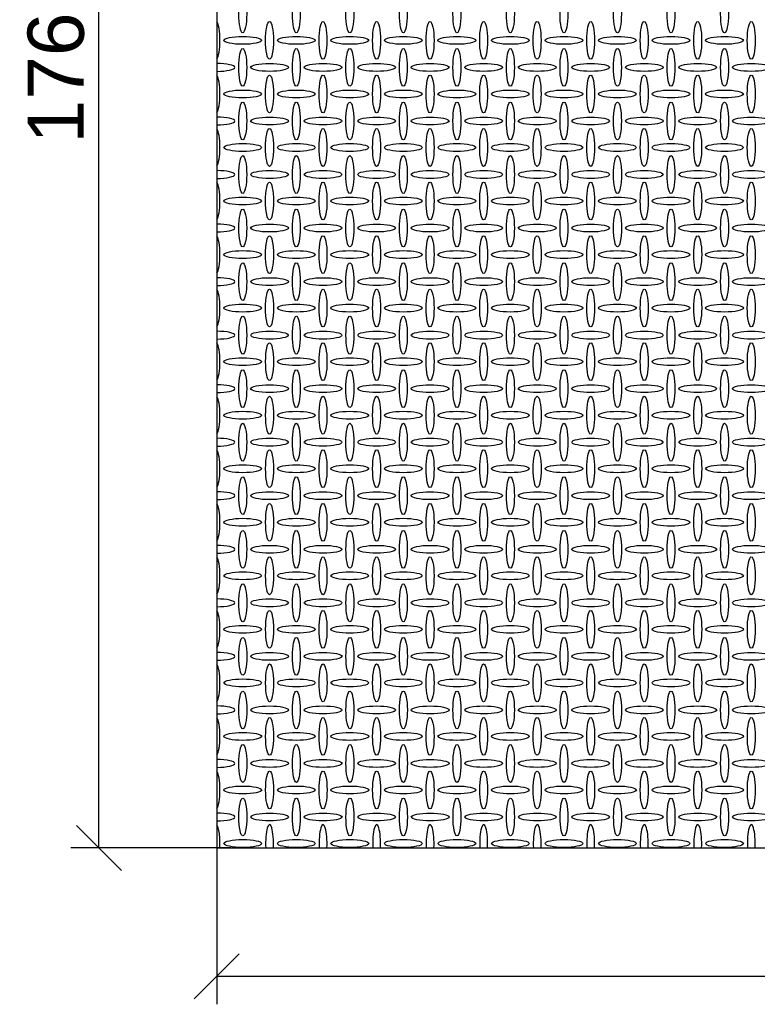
# Model space of a CAD drawing. Header units: millimetres. Extents: x 2063114 to 14983986, y -126020516 to 213791.
# Tile 53 of 256: x 2342888 to 2346168, y -1610140 to -1605762. Entities that reach past the tile are written whole.
import ezdxf

# ---------------------------------------------------------------- set-up
doc = ezdxf.new("R2010")
doc.units = ezdxf.units.MM
doc.layers.get('Defpoints').update_dxf_attribs({"color": 6, "lineweight": 35})
doc.styles.get("Standard").update_dxf_attribs({"font": 'arial.ttf'})
doc.dimstyles.new('25', dxfattribs={"dimscale": 100, "dimtxt": 2.5, "dimasz": 2, "dimexe": 1.25, "dimexo": 0.625, "dimtad": 1, "dimdec": 0, "dimlfac": 0.25, "dimtxsty": 'Standard', "dimblk": 'OBLIQUE', "dimcen": 2, "dimdle": 0.008, "dimclrd": 256, "dimclre": 256, "dimclrt": 256, "dimadec": 0, "dimazin": 0, "dimtfac": 1, "dimtdec": 0, "dimtmove": 1, "dimatfit": 2, "dimfxl": 1.25, "dimarcsym": 0})

# ---------------------------------------------------------------- blocks, each defined once
blk = doc.blocks.new('_Oblique')
at = {"color": 0, "linetype": 'ByBlock', "lineweight": -2}
blk.add_line((-0.5, -0.5), (0.5, 0.5), dxfattribs=at)
blk = doc.blocks.new('*D870')
at = {"lineweight": -2, "transparency": 16777216}
for p, q in [((2343764.7, -1609085.1), (2343764.7, -1610140)), ((2349406.7, -1609506.9), (2349406.7, -1610140)), ((2343763.9, -1610015), (2349407.5, -1610015))]:
    blk.add_line(p, q, dxfattribs=at)
at = {"layer": 'Defpoints', "color": 0, "lineweight": 30, "transparency": 16777216}
for p in [(2343764.7, -1609022.6), (2349406.7, -1609444.4), (2349406.7, -1610015)]:
    blk.add_point(p, dxfattribs=at)
at = {"lineweight": -2, "transparency": 16777216, "xscale": 200, "yscale": 200, "zscale": 200, "rotation": 180}
blk.add_blockref('_Oblique', (2343764.7, -1610015), dxfattribs=at)
at = {"lineweight": -2, "transparency": 16777216, "xscale": 200, "yscale": 200, "zscale": 200}
blk.add_blockref('_Oblique', (2349406.7, -1610015), dxfattribs=at)
at = {"transparency": 16777216, "insert": (2346585.7, -1609824.8), "char_height": 250, "attachment_point": 5}
blk.add_mtext('1410', dxfattribs=at)
blk = doc.blocks.new('*D871')
at = {"lineweight": -2, "transparency": 16777216}
for p, q in [((2343702.2, -1602404.4), (2343115.2, -1602404.4)), ((2343240.2, -1609445.2), (2343240.2, -1602403.6)), ((2343826.6, -1609444.4), (2343115.2, -1609444.4))]:
    blk.add_line(p, q, dxfattribs=at)
at = {"layer": 'Defpoints', "color": 0, "lineweight": 30, "transparency": 16777216}
for p in [(2343240.2, -1602404.4), (2343764.7, -1602404.4), (2343889.1, -1609444.4)]:
    blk.add_point(p, dxfattribs=at)
at = {"lineweight": -2, "transparency": 16777216, "xscale": 200, "yscale": 200, "zscale": 200}
for p, rotation in [((2343240.2, -1602404.4), 90), ((2343240.2, -1609444.4), 270)]:
    blk.add_blockref('_Oblique', p, dxfattribs=dict(at, rotation=rotation))
at = {"transparency": 16777216, "insert": (2343050, -1605924.4), "char_height": 250, "attachment_point": 5, "rotation": 90}
blk.add_mtext('1760', dxfattribs=at)

msp = doc.modelspace()

# ---------------------------------------------------------------- linework, layer by layer
msp.add_lwpolyline([(2349406.71485, -1602404.42266), (2343764.71485, -1602404.42266), (2343764.71485, -1609444.42249), (2349406.71485, -1609444.42249)], close=True)
at = {"linetype": 'Continuous'}
for centre, major_axis in [((2343880.13672, -1605736.58555), (0, -84)), ((2344118.13672, -1605736.58555), (0, -84)), ((2344356.13672, -1605736.58555), (0, -84)), ((2344594.13672, -1605736.58555), (0, -84)), ((2344832.13672, -1605736.58555), (0, -84)), ((2345070.13672, -1605736.58555), (0, -84)), ((2345308.13672, -1605736.58555), (0, -84)), ((2345546.13672, -1605736.58555), (0, -84)), ((2345784.13672, -1605736.58555), (0, -84)), ((2346022.13672, -1605736.58555), (0, -84)), ((2343998.94008, -1605854.38881), (0, -84)), ((2344236.94008, -1605854.38881), (0, -84)), ((2344474.94008, -1605854.38881), (0, -84)), ((2344712.94008, -1605854.38881), (0, -84)), ((2344950.94008, -1605854.38881), (0, -84)), ((2345188.94008, -1605854.38881), (0, -84)), ((2345426.94008, -1605854.38881), (0, -84)), ((2345664.94008, -1605854.38881), (0, -84)), ((2345902.94008, -1605854.38881), (0, -84)), ((2346140.94008, -1605854.38881), (0, -84)), ((2343879.88803, -1605854.23994), (84, 0)), ((2344117.88803, -1605854.23994), (84, 0)), ((2344355.88803, -1605854.23994), (84, 0)), ((2344593.88803, -1605854.23994), (84, 0)), ((2344831.88803, -1605854.23994), (84, 0)), ((2345069.88803, -1605854.23994), (84, 0)), ((2345307.88803, -1605854.23994), (84, 0)), ((2345545.88803, -1605854.23994), (84, 0)), ((2345783.88803, -1605854.23994), (84, 0)), ((2346021.88803, -1605854.23994), (84, 0)), ((2343880.09944, -1605974.46629), (0, -84)), ((2344118.09944, -1605974.46629), (0, -84)), ((2344356.09944, -1605974.46629), (0, -84)), ((2344594.09944, -1605974.46629), (0, -84)), ((2344832.09944, -1605974.46629), (0, -84)), ((2345070.09944, -1605974.46629), (0, -84)), ((2345308.09944, -1605974.46629), (0, -84)), ((2345546.09944, -1605974.46629), (0, -84)), ((2345784.09944, -1605974.46629), (0, -84)), ((2346022.09944, -1605974.46629), (0, -84)), ((2343999.09944, -1605974.46629), (84, 0)), ((2344237.09944, -1605974.46629), (84, 0)), ((2344475.09944, -1605974.46629), (84, 0)), ((2344713.09944, -1605974.46629), (84, 0)), ((2344951.09944, -1605974.46629), (84, 0)), ((2345189.09944, -1605974.46629), (84, 0)), ((2345427.09944, -1605974.46629), (84, 0)), ((2345665.09944, -1605974.46629), (84, 0)), ((2345903.09944, -1605974.46629), (84, 0)), ((2346141.09944, -1605974.46629), (84, 0)), ((2343998.94008, -1606092.38881), (0, -84)), ((2344236.94008, -1606092.38881), (0, -84)), ((2344474.94008, -1606092.38881), (0, -84)), ((2344712.94008, -1606092.38881), (0, -84)), ((2344950.94008, -1606092.38881), (0, -84)), ((2345188.94008, -1606092.38881), (0, -84)), ((2345426.94008, -1606092.38881), (0, -84)), ((2345664.94008, -1606092.38881), (0, -84)), ((2345902.94008, -1606092.38881), (0, -84)), ((2346140.94008, -1606092.38881), (0, -84)), ((2343879.94008, -1606092.38881), (84, 0)), ((2344117.94008, -1606092.38881), (84, 0)), ((2344355.94008, -1606092.38881), (84, 0)), ((2344593.94008, -1606092.38881), (84, 0)), ((2344831.94008, -1606092.38881), (84, 0)), ((2345069.94008, -1606092.38881), (84, 0)), ((2345307.94008, -1606092.38881), (84, 0)), ((2345545.94008, -1606092.38881), (84, 0)), ((2345783.94008, -1606092.38881), (84, 0)), ((2346021.94008, -1606092.38881), (84, 0)), ((2343880.13672, -1606212.58555), (0, -84)), ((2344118.13672, -1606212.58555), (0, -84)), ((2344356.13672, -1606212.58555), (0, -84)), ((2344594.13672, -1606212.58555), (0, -84)), ((2344832.13672, -1606212.58555), (0, -84)), ((2345070.13672, -1606212.58555), (0, -84)), ((2345308.13672, -1606212.58555), (0, -84)), ((2345546.13672, -1606212.58555), (0, -84)), ((2345784.13672, -1606212.58555), (0, -84)), ((2346022.13672, -1606212.58555), (0, -84)), ((2343999.13672, -1606212.58555), (84, 0)), ((2344237.13672, -1606212.58555), (84, 0)), ((2344475.13672, -1606212.58555), (84, 0)), ((2344713.13672, -1606212.58555), (84, 0)), ((2344951.13672, -1606212.58555), (84, 0)), ((2345189.13672, -1606212.58555), (84, 0)), ((2345427.13672, -1606212.58555), (84, 0)), ((2345665.13672, -1606212.58555), (84, 0)), ((2345903.13672, -1606212.58555), (84, 0)), ((2346141.13672, -1606212.58555), (84, 0)), ((2343998.94008, -1606330.38881), (0, -84)), ((2344236.94008, -1606330.38881), (0, -84)), ((2344474.94008, -1606330.38881), (0, -84)), ((2344712.94008, -1606330.38881), (0, -84)), ((2344950.94008, -1606330.38881), (0, -84)), ((2345188.94008, -1606330.38881), (0, -84)), ((2345426.94008, -1606330.38881), (0, -84)), ((2345664.94008, -1606330.38881), (0, -84)), ((2345902.94008, -1606330.38881), (0, -84)), ((2346140.94008, -1606330.38881), (0, -84)), ((2343879.94008, -1606330.38881), (84, 0)), ((2344117.94008, -1606330.38881), (84, 0)), ((2344355.94008, -1606330.38881), (84, 0)), ((2344593.94008, -1606330.38881), (84, 0)), ((2344831.94008, -1606330.38881), (84, 0)), ((2345069.94008, -1606330.38881), (84, 0)), ((2345307.94008, -1606330.38881), (84, 0)), ((2345545.94008, -1606330.38881), (84, 0)), ((2345783.94008, -1606330.38881), (84, 0)), ((2346021.94008, -1606330.38881), (84, 0)), ((2343880.18876, -1606450.73442), (0, -84)), ((2344118.18876, -1606450.73442), (0, -84)), ((2344356.18876, -1606450.73442), (0, -84)), ((2344594.18876, -1606450.73442), (0, -84)), ((2344832.18876, -1606450.73442), (0, -84)), ((2345070.18876, -1606450.73442), (0, -84)), ((2345308.18876, -1606450.73442), (0, -84)), ((2345546.18876, -1606450.73442), (0, -84)), ((2345784.18876, -1606450.73442), (0, -84)), ((2346022.18876, -1606450.73442), (0, -84)), ((2343999.13672, -1606450.58555), (84, 0)), ((2344237.13672, -1606450.58555), (84, 0)), ((2344475.13672, -1606450.58555), (84, 0)), ((2344713.13672, -1606450.58555), (84, 0)), ((2344951.13672, -1606450.58555), (84, 0)), ((2345189.13672, -1606450.58555), (84, 0)), ((2345427.13672, -1606450.58555), (84, 0)), ((2345665.13672, -1606450.58555), (84, 0)), ((2345903.13672, -1606450.58555), (84, 0)), ((2346141.13672, -1606450.58555), (84, 0)), ((2343998.99212, -1606568.53767), (0, -84)), ((2344236.99212, -1606568.53767), (0, -84)), ((2344474.99212, -1606568.53767), (0, -84)), ((2344712.99212, -1606568.53767), (0, -84)), ((2344950.99212, -1606568.53767), (0, -84)), ((2345188.99212, -1606568.53767), (0, -84)), ((2345426.99212, -1606568.53767), (0, -84)), ((2345664.99212, -1606568.53767), (0, -84)), ((2345902.99212, -1606568.53767), (0, -84)), ((2346140.99212, -1606568.53767), (0, -84)), ((2343879.94008, -1606568.38881), (84, 0)), ((2344117.94008, -1606568.38881), (84, 0)), ((2344355.94008, -1606568.38881), (84, 0)), ((2344593.94008, -1606568.38881), (84, 0)), ((2344831.94008, -1606568.38881), (84, 0)), ((2345069.94008, -1606568.38881), (84, 0)), ((2345307.94008, -1606568.38881), (84, 0)), ((2345545.94008, -1606568.38881), (84, 0)), ((2345783.94008, -1606568.38881), (84, 0)), ((2346021.94008, -1606568.38881), (84, 0)), ((2343880.15149, -1606688.61516), (0, -84)), ((2344118.15149, -1606688.61516), (0, -84)), ((2344356.15149, -1606688.61516), (0, -84)), ((2344594.15149, -1606688.61516), (0, -84)), ((2344832.15149, -1606688.61516), (0, -84)), ((2345070.15149, -1606688.61516), (0, -84)), ((2345308.15149, -1606688.61516), (0, -84)), ((2345546.15149, -1606688.61516), (0, -84)), ((2345784.15149, -1606688.61516), (0, -84)), ((2346022.15149, -1606688.61516), (0, -84)), ((2343999.15149, -1606688.61516), (84, 0)), ((2344237.15149, -1606688.61516), (84, 0)), ((2344475.15149, -1606688.61516), (84, 0)), ((2344713.15149, -1606688.61516), (84, 0)), ((2344951.15149, -1606688.61516), (84, 0)), ((2345189.15149, -1606688.61516), (84, 0)), ((2345427.15149, -1606688.61516), (84, 0)), ((2345665.15149, -1606688.61516), (84, 0)), ((2345903.15149, -1606688.61516), (84, 0)), ((2346141.15149, -1606688.61516), (84, 0)), ((2343998.99212, -1606806.53767), (0, -84)), ((2344236.99212, -1606806.53767), (0, -84)), ((2344474.99212, -1606806.53767), (0, -84)), ((2344712.99212, -1606806.53767), (0, -84)), ((2344950.99212, -1606806.53767), (0, -84)), ((2345188.99212, -1606806.53767), (0, -84)), ((2345426.99212, -1606806.53767), (0, -84)), ((2345664.99212, -1606806.53767), (0, -84)), ((2345902.99212, -1606806.53767), (0, -84)), ((2346140.99212, -1606806.53767), (0, -84)), ((2343879.99212, -1606806.53767), (84, 0)), ((2344117.99212, -1606806.53767), (84, 0)), ((2344355.99212, -1606806.53767), (84, 0)), ((2344593.99212, -1606806.53767), (84, 0)), ((2344831.99212, -1606806.53767), (84, 0)), ((2345069.99212, -1606806.53767), (84, 0)), ((2345307.99212, -1606806.53767), (84, 0)), ((2345545.99212, -1606806.53767), (84, 0)), ((2345783.99212, -1606806.53767), (84, 0)), ((2346021.99212, -1606806.53767), (84, 0)), ((2343880.18876, -1606926.73442), (0, -84)), ((2344118.18876, -1606926.73442), (0, -84)), ((2344356.18876, -1606926.73442), (0, -84)), ((2344594.18876, -1606926.73442), (0, -84)), ((2344832.18876, -1606926.73442), (0, -84)), ((2345070.18876, -1606926.73442), (0, -84)), ((2345308.18876, -1606926.73442), (0, -84)), ((2345546.18876, -1606926.73442), (0, -84)), ((2345784.18876, -1606926.73442), (0, -84)), ((2346022.18876, -1606926.73442), (0, -84)), ((2343999.18876, -1606926.73442), (84, 0)), ((2344237.18876, -1606926.73442), (84, 0)), ((2344475.18876, -1606926.73442), (84, 0)), ((2344713.18876, -1606926.73442), (84, 0)), ((2344951.18876, -1606926.73442), (84, 0)), ((2345189.18876, -1606926.73442), (84, 0)), ((2345427.18876, -1606926.73442), (84, 0)), ((2345665.18876, -1606926.73442), (84, 0)), ((2345903.18876, -1606926.73442), (84, 0)), ((2346141.18876, -1606926.73442), (84, 0)), ((2343998.99212, -1607044.53767), (0, -84)), ((2344236.99212, -1607044.53767), (0, -84)), ((2344474.99212, -1607044.53767), (0, -84)), ((2344712.99212, -1607044.53767), (0, -84)), ((2344950.99212, -1607044.53767), (0, -84)), ((2345188.99212, -1607044.53767), (0, -84)), ((2345426.99212, -1607044.53767), (0, -84)), ((2345664.99212, -1607044.53767), (0, -84)), ((2345902.99212, -1607044.53767), (0, -84)), ((2346140.99212, -1607044.53767), (0, -84)), ((2343879.99212, -1607044.53767), (84, 0)), ((2344117.99212, -1607044.53767), (84, 0)), ((2344355.99212, -1607044.53767), (84, 0)), ((2344593.99212, -1607044.53767), (84, 0)), ((2344831.99212, -1607044.53767), (84, 0)), ((2345069.99212, -1607044.53767), (84, 0)), ((2345307.99212, -1607044.53767), (84, 0)), ((2345545.99212, -1607044.53767), (84, 0)), ((2345783.99212, -1607044.53767), (84, 0)), ((2346021.99212, -1607044.53767), (84, 0)), ((2343880.24081, -1607164.88329), (0, -84)), ((2344118.24081, -1607164.88329), (0, -84)), ((2344356.24081, -1607164.88329), (0, -84)), ((2344594.24081, -1607164.88329), (0, -84)), ((2344832.24081, -1607164.88329), (0, -84)), ((2345070.24081, -1607164.88329), (0, -84)), ((2345308.24081, -1607164.88329), (0, -84)), ((2345546.24081, -1607164.88329), (0, -84)), ((2345784.24081, -1607164.88329), (0, -84)), ((2346022.24081, -1607164.88329), (0, -84)), ((2343999.24081, -1607164.88329), (84, 0)), ((2344237.24081, -1607164.88329), (84, 0)), ((2344475.24081, -1607164.88329), (84, 0)), ((2344713.24081, -1607164.88329), (84, 0)), ((2344951.24081, -1607164.88329), (84, 0)), ((2345189.24081, -1607164.88329), (84, 0)), ((2345427.24081, -1607164.88329), (84, 0)), ((2345665.24081, -1607164.88329), (84, 0)), ((2345903.24081, -1607164.88329), (84, 0)), ((2346141.24081, -1607164.88329), (84, 0)), ((2343999.04416, -1607282.68654), (0, -84)), ((2344237.04416, -1607282.68654), (0, -84)), ((2344475.04416, -1607282.68654), (0, -84)), ((2344713.04416, -1607282.68654), (0, -84)), ((2344951.04416, -1607282.68654), (0, -84)), ((2345189.04416, -1607282.68654), (0, -84)), ((2345427.04416, -1607282.68654), (0, -84)), ((2345665.04416, -1607282.68654), (0, -84)), ((2345903.04416, -1607282.68654), (0, -84)), ((2346141.04416, -1607282.68654), (0, -84)), ((2343880.06052, -1607282.75551), (84, 0)), ((2344118.06052, -1607282.75551), (84, 0)), ((2344356.06052, -1607282.75551), (84, 0)), ((2344594.06052, -1607282.75551), (84, 0)), ((2344832.06052, -1607282.75551), (84, 0)), ((2345070.06052, -1607282.75551), (84, 0)), ((2345308.06052, -1607282.75551), (84, 0)), ((2345546.06052, -1607282.75551), (84, 0)), ((2345784.06052, -1607282.75551), (84, 0)), ((2346022.06052, -1607282.75551), (84, 0)), ((2343880.15491, -1607402.58489), (0, -84)), ((2344118.15491, -1607402.58489), (0, -84)), ((2344356.15491, -1607402.58489), (0, -84)), ((2344594.15491, -1607402.58489), (0, -84)), ((2344832.15491, -1607402.58489), (0, -84)), ((2345070.15491, -1607402.58489), (0, -84)), ((2345308.15491, -1607402.58489), (0, -84)), ((2345546.15491, -1607402.58489), (0, -84)), ((2345784.15491, -1607402.58489), (0, -84)), ((2346022.15491, -1607402.58489), (0, -84)), ((2343999.15491, -1607402.58489), (84, 0)), ((2344237.15491, -1607402.58489), (84, 0)), ((2344475.15491, -1607402.58489), (84, 0)), ((2344713.15491, -1607402.58489), (84, 0)), ((2344951.15491, -1607402.58489), (84, 0)), ((2345189.15491, -1607402.58489), (84, 0)), ((2345427.15491, -1607402.58489), (84, 0)), ((2345665.15491, -1607402.58489), (84, 0)), ((2345903.15491, -1607402.58489), (84, 0)), ((2346141.15491, -1607402.58489), (84, 0)), ((2343999.06052, -1607520.75551), (0, -84)), ((2344237.06052, -1607520.75551), (0, -84)), ((2344475.06052, -1607520.75551), (0, -84)), ((2344713.06052, -1607520.75551), (0, -84)), ((2344951.06052, -1607520.75551), (0, -84)), ((2345189.06052, -1607520.75551), (0, -84)), ((2345427.06052, -1607520.75551), (0, -84)), ((2345665.06052, -1607520.75551), (0, -84)), ((2345903.06052, -1607520.75551), (0, -84)), ((2346141.06052, -1607520.75551), (0, -84)), ((2343880.06052, -1607520.75551), (84, 0)), ((2344118.06052, -1607520.75551), (84, 0)), ((2344356.06052, -1607520.75551), (84, 0)), ((2344594.06052, -1607520.75551), (84, 0)), ((2344832.06052, -1607520.75551), (84, 0)), ((2345070.06052, -1607520.75551), (84, 0)), ((2345308.06052, -1607520.75551), (84, 0)), ((2345546.06052, -1607520.75551), (84, 0)), ((2345784.06052, -1607520.75551), (84, 0)), ((2346022.06052, -1607520.75551), (84, 0)), ((2343880.17127, -1607640.65386), (0, -84)), ((2344118.17127, -1607640.65386), (0, -84)), ((2344356.17127, -1607640.65386), (0, -84)), ((2344594.17127, -1607640.65386), (0, -84)), ((2344832.17127, -1607640.65386), (0, -84)), ((2345070.17127, -1607640.65386), (0, -84)), ((2345308.17127, -1607640.65386), (0, -84)), ((2345546.17127, -1607640.65386), (0, -84)), ((2345784.17127, -1607640.65386), (0, -84)), ((2346022.17127, -1607640.65386), (0, -84)), ((2343999.17127, -1607640.65386), (84, 0)), ((2344237.17127, -1607640.65386), (84, 0)), ((2344475.17127, -1607640.65386), (84, 0)), ((2344713.17127, -1607640.65386), (84, 0)), ((2344951.17127, -1607640.65386), (84, 0)), ((2345189.17127, -1607640.65386), (84, 0)), ((2345427.17127, -1607640.65386), (84, 0)), ((2345665.17127, -1607640.65386), (84, 0)), ((2345903.17127, -1607640.65386), (84, 0)), ((2346141.17127, -1607640.65386), (84, 0)), ((2343999.06052, -1607758.75551), (0, -84)), ((2344237.06052, -1607758.75551), (0, -84)), ((2344475.06052, -1607758.75551), (0, -84)), ((2344713.06052, -1607758.75551), (0, -84)), ((2344951.06052, -1607758.75551), (0, -84)), ((2345189.06052, -1607758.75551), (0, -84)), ((2345427.06052, -1607758.75551), (0, -84)), ((2345665.06052, -1607758.75551), (0, -84)), ((2345903.06052, -1607758.75551), (0, -84)), ((2346141.06052, -1607758.75551), (0, -84)), ((2343880.06052, -1607758.75551), (84, 0)), ((2344118.06052, -1607758.75551), (84, 0)), ((2344356.06052, -1607758.75551), (84, 0)), ((2344594.06052, -1607758.75551), (84, 0)), ((2344832.06052, -1607758.75551), (84, 0)), ((2345070.06052, -1607758.75551), (84, 0)), ((2345308.06052, -1607758.75551), (84, 0)), ((2345546.06052, -1607758.75551), (84, 0)), ((2345784.06052, -1607758.75551), (84, 0)), ((2346022.06052, -1607758.75551), (84, 0)), ((2343880.19229, -1607878.73531), (0, -84)), ((2344118.19229, -1607878.73531), (0, -84)), ((2344356.19229, -1607878.73531), (0, -84)), ((2344594.19229, -1607878.73531), (0, -84)), ((2344832.19229, -1607878.73531), (0, -84)), ((2345070.19229, -1607878.73531), (0, -84)), ((2345308.19229, -1607878.73531), (0, -84)), ((2345546.19229, -1607878.73531), (0, -84)), ((2345784.19229, -1607878.73531), (0, -84)), ((2346022.19229, -1607878.73531), (0, -84)), ((2343999.19229, -1607878.73531), (84, 0)), ((2344237.19229, -1607878.73531), (84, 0)), ((2344475.19229, -1607878.73531), (84, 0)), ((2344713.19229, -1607878.73531), (84, 0)), ((2344951.19229, -1607878.73531), (84, 0)), ((2345189.19229, -1607878.73531), (84, 0)), ((2345427.19229, -1607878.73531), (84, 0)), ((2345665.19229, -1607878.73531), (84, 0)), ((2345903.19229, -1607878.73531), (84, 0)), ((2346141.19229, -1607878.73531), (84, 0)), ((2343999.06052, -1607996.75551), (0, -84)), ((2344237.06052, -1607996.75551), (0, -84)), ((2344475.06052, -1607996.75551), (0, -84)), ((2344713.06052, -1607996.75551), (0, -84)), ((2344951.06052, -1607996.75551), (0, -84)), ((2345189.06052, -1607996.75551), (0, -84)), ((2345427.06052, -1607996.75551), (0, -84)), ((2345665.06052, -1607996.75551), (0, -84)), ((2345903.06052, -1607996.75551), (0, -84)), ((2346141.06052, -1607996.75551), (0, -84)), ((2343880.06052, -1607996.75551), (84, 0)), ((2344118.06052, -1607996.75551), (84, 0)), ((2344356.06052, -1607996.75551), (84, 0)), ((2344594.06052, -1607996.75551), (84, 0)), ((2344832.06052, -1607996.75551), (84, 0)), ((2345070.06052, -1607996.75551), (84, 0)), ((2345308.06052, -1607996.75551), (84, 0)), ((2345546.06052, -1607996.75551), (84, 0)), ((2345784.06052, -1607996.75551), (84, 0)), ((2346022.06052, -1607996.75551), (84, 0)), ((2343880.21989, -1608116.83299), (0, -84)), ((2344118.21989, -1608116.83299), (0, -84)), ((2344356.21989, -1608116.83299), (0, -84)), ((2344594.21989, -1608116.83299), (0, -84)), ((2344832.21989, -1608116.83299), (0, -84)), ((2345070.21989, -1608116.83299), (0, -84)), ((2345308.21989, -1608116.83299), (0, -84)), ((2345546.21989, -1608116.83299), (0, -84)), ((2345784.21989, -1608116.83299), (0, -84)), ((2346022.21989, -1608116.83299), (0, -84)), ((2343999.21989, -1608116.83299), (84, 0)), ((2344237.21989, -1608116.83299), (84, 0)), ((2344475.21989, -1608116.83299), (84, 0)), ((2344713.21989, -1608116.83299), (84, 0)), ((2344951.21989, -1608116.83299), (84, 0)), ((2345189.21989, -1608116.83299), (84, 0)), ((2345427.21989, -1608116.83299), (84, 0)), ((2345665.21989, -1608116.83299), (84, 0)), ((2345903.21989, -1608116.83299), (84, 0)), ((2346141.21989, -1608116.83299), (84, 0)), ((2343999.06052, -1608234.75551), (0, -84)), ((2344237.06052, -1608234.75551), (0, -84)), ((2344475.06052, -1608234.75551), (0, -84)), ((2344713.06052, -1608234.75551), (0, -84)), ((2344951.06052, -1608234.75551), (0, -84)), ((2345189.06052, -1608234.75551), (0, -84)), ((2345427.06052, -1608234.75551), (0, -84)), ((2345665.06052, -1608234.75551), (0, -84)), ((2345903.06052, -1608234.75551), (0, -84)), ((2346141.06052, -1608234.75551), (0, -84)), ((2343880.06052, -1608234.75551), (84, 0)), ((2344118.06052, -1608234.75551), (84, 0)), ((2344356.06052, -1608234.75551), (84, 0)), ((2344594.06052, -1608234.75551), (84, 0)), ((2344832.06052, -1608234.75551), (84, 0)), ((2345070.06052, -1608234.75551), (84, 0)), ((2345308.06052, -1608234.75551), (84, 0)), ((2345546.06052, -1608234.75551), (84, 0)), ((2345784.06052, -1608234.75551), (84, 0)), ((2346022.06052, -1608234.75551), (84, 0)), ((2343880.25717, -1608354.95225), (0, -84)), ((2344118.25717, -1608354.95225), (0, -84)), ((2344356.25717, -1608354.95225), (0, -84)), ((2344594.25717, -1608354.95225), (0, -84)), ((2344832.25717, -1608354.95225), (0, -84)), ((2345070.25717, -1608354.95225), (0, -84)), ((2345308.25717, -1608354.95225), (0, -84)), ((2345546.25717, -1608354.95225), (0, -84)), ((2345784.25717, -1608354.95225), (0, -84)), ((2346022.25717, -1608354.95225), (0, -84)), ((2343999.25717, -1608354.95225), (84, 0)), ((2344237.25717, -1608354.95225), (84, 0)), ((2344475.25717, -1608354.95225), (84, 0)), ((2344713.25717, -1608354.95225), (84, 0)), ((2344951.25717, -1608354.95225), (84, 0)), ((2345189.25717, -1608354.95225), (84, 0)), ((2345427.25717, -1608354.95225), (84, 0)), ((2345665.25717, -1608354.95225), (84, 0)), ((2345903.25717, -1608354.95225), (84, 0)), ((2346141.25717, -1608354.95225), (84, 0)), ((2343999.06052, -1608472.75551), (0, -84)), ((2344237.06052, -1608472.75551), (0, -84)), ((2344475.06052, -1608472.75551), (0, -84)), ((2344713.06052, -1608472.75551), (0, -84)), ((2344951.06052, -1608472.75551), (0, -84)), ((2345189.06052, -1608472.75551), (0, -84)), ((2345427.06052, -1608472.75551), (0, -84)), ((2345665.06052, -1608472.75551), (0, -84)), ((2345903.06052, -1608472.75551), (0, -84)), ((2346141.06052, -1608472.75551), (0, -84)), ((2343880.06052, -1608472.75551), (84, 0)), ((2344118.06052, -1608472.75551), (84, 0)), ((2344356.06052, -1608472.75551), (84, 0)), ((2344594.06052, -1608472.75551), (84, 0)), ((2344832.06052, -1608472.75551), (84, 0)), ((2345070.06052, -1608472.75551), (84, 0)), ((2345308.06052, -1608472.75551), (84, 0)), ((2345546.06052, -1608472.75551), (84, 0)), ((2345784.06052, -1608472.75551), (84, 0)), ((2346022.06052, -1608472.75551), (84, 0)), ((2343880.30921, -1608593.10112), (0, -84)), ((2344118.30921, -1608593.10112), (0, -84)), ((2344356.30921, -1608593.10112), (0, -84)), ((2344594.30921, -1608593.10112), (0, -84)), ((2344832.30921, -1608593.10112), (0, -84)), ((2345070.30921, -1608593.10112), (0, -84)), ((2345308.30921, -1608593.10112), (0, -84)), ((2345546.30921, -1608593.10112), (0, -84)), ((2345784.30921, -1608593.10112), (0, -84)), ((2346022.30921, -1608593.10112), (0, -84)), ((2343999.30921, -1608593.10112), (84, 0)), ((2344237.30921, -1608593.10112), (84, 0)), ((2344475.30921, -1608593.10112), (84, 0)), ((2344713.30921, -1608593.10112), (84, 0)), ((2344951.30921, -1608593.10112), (84, 0)), ((2345189.30921, -1608593.10112), (84, 0)), ((2345427.30921, -1608593.10112), (84, 0)), ((2345665.30921, -1608593.10112), (84, 0)), ((2345903.30921, -1608593.10112), (84, 0)), ((2346141.30921, -1608593.10112), (84, 0)), ((2343999.11257, -1608710.90438), (0, -84)), ((2344237.11257, -1608710.90438), (0, -84)), ((2344475.11257, -1608710.90438), (0, -84)), ((2344713.11257, -1608710.90438), (0, -84)), ((2344951.11257, -1608710.90438), (0, -84)), ((2345189.11257, -1608710.90438), (0, -84)), ((2345427.11257, -1608710.90438), (0, -84)), ((2345665.11257, -1608710.90438), (0, -84)), ((2345903.11257, -1608710.90438), (0, -84)), ((2346141.11257, -1608710.90438), (0, -84)), ((2343880.06052, -1608710.75551), (84, 0)), ((2344118.06052, -1608710.75551), (84, 0)), ((2344356.06052, -1608710.75551), (84, 0)), ((2344594.06052, -1608710.75551), (84, 0)), ((2344832.06052, -1608710.75551), (84, 0)), ((2345070.06052, -1608710.75551), (84, 0)), ((2345308.06052, -1608710.75551), (84, 0)), ((2345546.06052, -1608710.75551), (84, 0)), ((2345784.06052, -1608710.75551), (84, 0)), ((2346022.06052, -1608710.75551), (84, 0)), ((2343880.27194, -1608830.98186), (0, -84)), ((2344118.27194, -1608830.98186), (0, -84)), ((2344356.27194, -1608830.98186), (0, -84)), ((2344594.27194, -1608830.98186), (0, -84)), ((2344832.27194, -1608830.98186), (0, -84)), ((2345070.27194, -1608830.98186), (0, -84)), ((2345308.27194, -1608830.98186), (0, -84)), ((2345546.27194, -1608830.98186), (0, -84)), ((2345784.27194, -1608830.98186), (0, -84)), ((2346022.27194, -1608830.98186), (0, -84)), ((2343999.27194, -1608830.98186), (84, 0)), ((2344237.27194, -1608830.98186), (84, 0)), ((2344475.27194, -1608830.98186), (84, 0)), ((2344713.27194, -1608830.98186), (84, 0)), ((2344951.27194, -1608830.98186), (84, 0)), ((2345189.27194, -1608830.98186), (84, 0)), ((2345427.27194, -1608830.98186), (84, 0)), ((2345665.27194, -1608830.98186), (84, 0)), ((2345903.27194, -1608830.98186), (84, 0)), ((2346141.27194, -1608830.98186), (84, 0)), ((2343999.11257, -1608948.90438), (0, -84)), ((2344237.11257, -1608948.90438), (0, -84)), ((2344475.11257, -1608948.90438), (0, -84)), ((2344713.11257, -1608948.90438), (0, -84)), ((2344951.11257, -1608948.90438), (0, -84)), ((2345189.11257, -1608948.90438), (0, -84)), ((2345427.11257, -1608948.90438), (0, -84)), ((2345665.11257, -1608948.90438), (0, -84)), ((2345903.11257, -1608948.90438), (0, -84)), ((2346141.11257, -1608948.90438), (0, -84)), ((2343880.11257, -1608948.90438), (84, 0)), ((2344118.11257, -1608948.90438), (84, 0)), ((2344356.11257, -1608948.90438), (84, 0)), ((2344594.11257, -1608948.90438), (84, 0)), ((2344832.11257, -1608948.90438), (84, 0)), ((2345070.11257, -1608948.90438), (84, 0)), ((2345308.11257, -1608948.90438), (84, 0)), ((2345546.11257, -1608948.90438), (84, 0)), ((2345784.11257, -1608948.90438), (84, 0)), ((2346022.11257, -1608948.90438), (84, 0)), ((2343880.30921, -1609069.10112), (0, -84)), ((2344118.30921, -1609069.10112), (0, -84)), ((2344356.30921, -1609069.10112), (0, -84)), ((2344594.30921, -1609069.10112), (0, -84)), ((2344832.30921, -1609069.10112), (0, -84)), ((2345070.30921, -1609069.10112), (0, -84)), ((2345308.30921, -1609069.10112), (0, -84)), ((2345546.30921, -1609069.10112), (0, -84)), ((2345784.30921, -1609069.10112), (0, -84)), ((2346022.30921, -1609069.10112), (0, -84)), ((2343999.30921, -1609069.10112), (84, 0)), ((2344237.30921, -1609069.10112), (84, 0)), ((2344475.30921, -1609069.10112), (84, 0)), ((2344713.30921, -1609069.10112), (84, 0)), ((2344951.30921, -1609069.10112), (84, 0)), ((2345189.30921, -1609069.10112), (84, 0)), ((2345427.30921, -1609069.10112), (84, 0)), ((2345665.30921, -1609069.10112), (84, 0)), ((2345903.30921, -1609069.10112), (84, 0)), ((2346141.30921, -1609069.10112), (84, 0)), ((2343999.11257, -1609186.90438), (0, -84)), ((2344237.11257, -1609186.90438), (0, -84)), ((2344475.11257, -1609186.90438), (0, -84)), ((2344713.11257, -1609186.90438), (0, -84)), ((2344951.11257, -1609186.90438), (0, -84)), ((2345189.11257, -1609186.90438), (0, -84)), ((2345427.11257, -1609186.90438), (0, -84)), ((2345665.11257, -1609186.90438), (0, -84)), ((2345903.11257, -1609186.90438), (0, -84)), ((2346141.11257, -1609186.90438), (0, -84)), ((2343880.11257, -1609186.90438), (84, 0)), ((2344118.11257, -1609186.90438), (84, 0)), ((2344356.11257, -1609186.90438), (84, 0)), ((2344594.11257, -1609186.90438), (84, 0)), ((2344832.11257, -1609186.90438), (84, 0)), ((2345070.11257, -1609186.90438), (84, 0)), ((2345308.11257, -1609186.90438), (84, 0)), ((2345546.11257, -1609186.90438), (84, 0)), ((2345784.11257, -1609186.90438), (84, 0)), ((2346022.11257, -1609186.90438), (84, 0)), ((2343880.36126, -1609307.24999), (0, -84)), ((2344118.36126, -1609307.24999), (0, -84)), ((2344356.36126, -1609307.24999), (0, -84)), ((2344594.36126, -1609307.24999), (0, -84)), ((2344832.36126, -1609307.24999), (0, -84)), ((2345070.36126, -1609307.24999), (0, -84)), ((2345308.36126, -1609307.24999), (0, -84)), ((2345546.36126, -1609307.24999), (0, -84)), ((2345784.36126, -1609307.24999), (0, -84)), ((2346022.36126, -1609307.24999), (0, -84)), ((2343999.36126, -1609307.24999), (84, 0)), ((2344237.36126, -1609307.24999), (84, 0)), ((2344475.36126, -1609307.24999), (84, 0)), ((2344713.36126, -1609307.24999), (84, 0)), ((2344951.36126, -1609307.24999), (84, 0)), ((2345189.36126, -1609307.24999), (84, 0)), ((2345427.36126, -1609307.24999), (84, 0)), ((2345665.36126, -1609307.24999), (84, 0)), ((2345903.36126, -1609307.24999), (84, 0)), ((2346141.36126, -1609307.24999), (84, 0)), ((2343880.11257, -1609424.90438), (84, 0)), ((2344118.11257, -1609424.90438), (84, 0)), ((2344356.11257, -1609424.90438), (84, 0)), ((2344594.11257, -1609424.90438), (84, 0)), ((2344832.11257, -1609424.90438), (84, 0)), ((2345070.11257, -1609424.90438), (84, 0)), ((2345308.11257, -1609424.90438), (84, 0)), ((2345546.11257, -1609424.90438), (84, 0)), ((2345784.11257, -1609424.90438), (84, 0)), ((2346022.11257, -1609424.90438), (84, 0))]:
    msp.add_ellipse(centre, major_axis=major_axis, ratio=0.2083333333, dxfattribs=at)
for centre, major_axis, start_param, end_param in [((2343760.94008, -1605854.38881), (0, -84), 0.2174101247, 2.9241825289), ((2343761.09944, -1605974.46629), (84, 0), 4.7554428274, 7.810927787), ((2343760.94008, -1606092.38881), (0, -84), 0.2174101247, 2.9241825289), ((2343761.13672, -1606212.58555), (84, 0), 4.7549986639, 7.8113719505), ((2343760.94008, -1606330.38881), (0, -84), 0.2174101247, 2.9241825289), ((2343761.13672, -1606450.58555), (84, 0), 4.7549986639, 7.8113719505), ((2343760.99212, -1606568.53767), (0, -84), 0.2143655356, 2.9272271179), ((2343761.15149, -1606688.61516), (84, 0), 4.7548226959, 7.8115479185), ((2343760.99212, -1606806.53767), (0, -84), 0.2143655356, 2.9272271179), ((2343761.18876, -1606926.73442), (84, 0), 4.754378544, 7.8119920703), ((2343760.99212, -1607044.53767), (0, -84), 0.2143655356, 2.9272271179), ((2343761.24081, -1607164.88329), (84, 0), 4.7537584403, 7.812612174), ((2343761.04416, -1607282.68654), (0, -84), 0.2113229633, 2.9302696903), ((2343761.15491, -1607402.58489), (84, 0), 4.7547818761, 7.8115887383), ((2343761.06052, -1607520.75551), (0, -84), 0.2103668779, 2.9312257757), ((2343761.17127, -1607640.65386), (84, 0), 4.7545869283, 7.811783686), ((2343761.06052, -1607758.75551), (0, -84), 0.2103668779, 2.9312257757), ((2343761.19229, -1607878.73531), (84, 0), 4.754336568, 7.8120340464), ((2343761.06052, -1607996.75551), (0, -84), 0.2103668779, 2.9312257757), ((2343761.21989, -1608116.83299), (84, 0), 4.7540076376, 7.8123629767), ((2343761.06052, -1608234.75551), (0, -84), 0.2103668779, 2.9312257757), ((2343761.25717, -1608354.95225), (84, 0), 4.7535635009, 7.8128071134), ((2343761.06052, -1608472.75551), (0, -84), 0.2103668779, 2.9312257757), ((2343761.30921, -1608593.10112), (84, 0), 4.7529434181, 7.8134271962), ((2343761.11257, -1608710.90438), (0, -84), 0.2073269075, 2.9342657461), ((2343761.27194, -1608830.98186), (84, 0), 4.7533875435, 7.8129830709), ((2343761.11257, -1608948.90438), (0, -84), 0.2073269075, 2.9342657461), ((2343761.30921, -1609069.10112), (84, 0), 4.7529434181, 7.8134271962), ((2343761.11257, -1609186.90438), (0, -84), 0.2073269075, 2.9342657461), ((2343761.36126, -1609307.24999), (84, 0), 4.7523233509, 7.8140472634), ((2343999.16461, -1609425.05325), (0, -84), 1.3381162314, 4.9450690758), ((2344237.16461, -1609425.05325), (0, -84), 1.3381162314, 4.9450690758), ((2344475.16461, -1609425.05325), (0, -84), 1.3381162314, 4.9450690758), ((2344713.16461, -1609425.05325), (0, -84), 1.3381162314, 4.9450690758), ((2344951.16461, -1609425.05325), (0, -84), 1.3381162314, 4.9450690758), ((2345189.16461, -1609425.05325), (0, -84), 1.3381162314, 4.9450690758), ((2345427.16461, -1609425.05325), (0, -84), 1.3381162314, 4.9450690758), ((2345665.16461, -1609425.05325), (0, -84), 1.3381162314, 4.9450690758), ((2345903.16461, -1609425.05325), (0, -84), 1.3381162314, 4.9450690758), ((2346141.16461, -1609425.05325), (0, -84), 1.3381162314, 4.9450690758), ((2343761.16461, -1609425.05325), (0, -84), 1.3381162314, 2.9373037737)]:
    msp.add_ellipse(centre, major_axis=major_axis, ratio=0.2083333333, start_param=start_param, end_param=end_param, dxfattribs=at)

# ---------------------------------------------------------------- dimensions: what is measured, and where the dimension line sits
dim = msp.add_linear_dim(base=(2343240.16872, -1602404.42266), p1=(2343889.10028, -1609444.42249), p2=(2343764.71485, -1602404.42266), angle=90, dimstyle='25')
dim.commit()
dim.dimension.update_dxf_attribs({"geometry": '*D871', "text_midpoint": (2343050.02548, -1605924.42257)})
dim = msp.add_linear_dim(base=(2349406.714849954, -1610014.963171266), p1=(2343764.7148506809, -1609022.606247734), p2=(2349406.714849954, -1609444.4224895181), dimstyle='25')
dim.commit()
dim.dimension.update_dxf_attribs({"geometry": '*D870', "text_midpoint": (2346585.7148503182, -1609824.819924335)})

doc.saveas('drawing.dxf')
